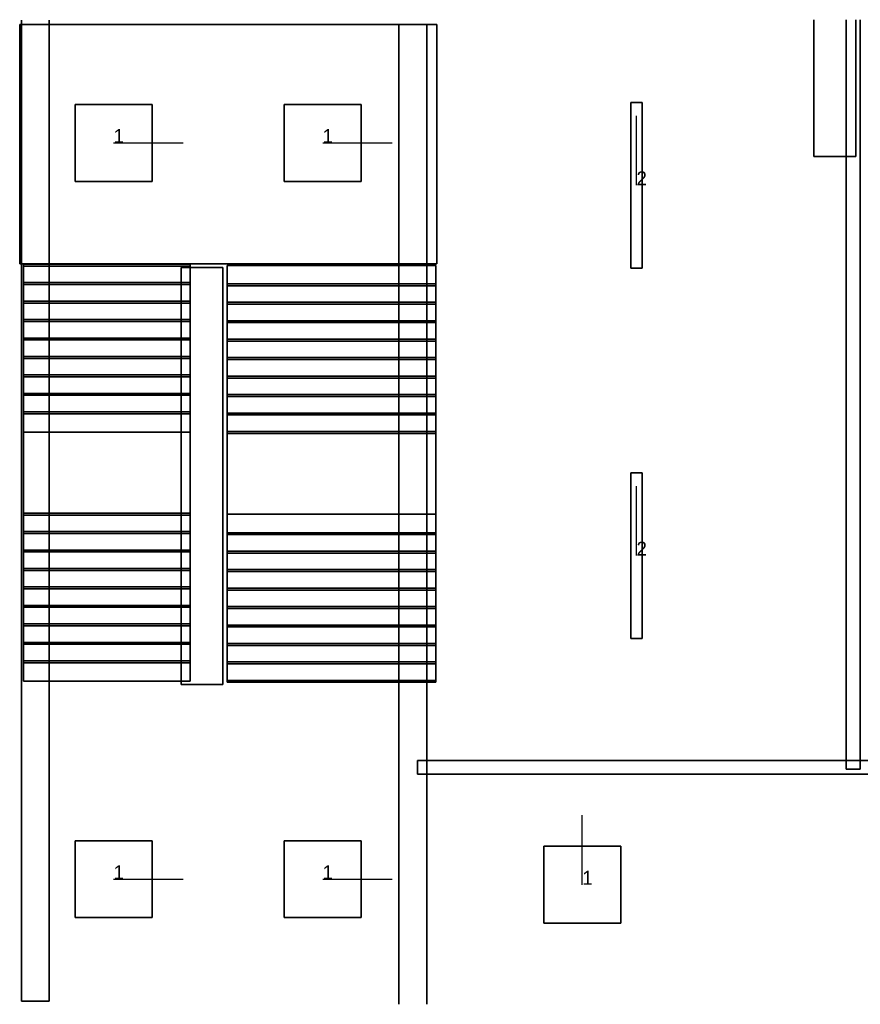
# Model space of a CAD drawing. Extents: x 84842 to 173860, y -489104 to -477254.
# Tile 2 of 6: x 92381 to 98426, y -489104 to -482020. Entities that reach past the tile are written whole.
import ezdxf

# ---------------------------------------------------------------- set-up
doc = ezdxf.new("R2010")
doc.units = 0
doc.header["$MEASUREMENT"] = 0
for name, color, linetype in [('DLXFURN', 5, 'Continuous'), ('DLXLUM', 2, 'Continuous'), ('DLXLUMEX', 2, 'Continuous')]:
    doc.layers.add(name, color=color, linetype=linetype)

# ---------------------------------------------------------------- blocks, each defined once
blk = doc.blocks.new('*U95')
for p, q in [((276.5, 276.5), (-276.5, 276.5)), ((-276.5, 276.5), (-276.5, -276.5)), ((-276.5, 276.5), (-276.5, -276.5)), ((-276.5, -276.5), (-276.5, 276.5)), ((-276.5, 276.5), (-276.5, 276.5)), ((276.5, 276.5), (-276.5, 276.5)), ((-276.5, 276.5), (-276.5, 276.5)), ((-276.5, 276.5), (276.5, 276.5)), ((-276.5, -276.5), (-276.5, 276.5)), ((-276.5, 276.5), (276.5, 276.5)), ((276.5, -276.5), (276.5, 276.5)), ((276.5, 276.5), (276.5, 276.5)), ((276.5, -276.5), (276.5, 276.5)), ((276.5, 276.5), (276.5, 276.5)), ((276.5, 276.5), (276.5, -276.5)), ((276.5, 276.5), (276.5, -276.5)), ((-276.5, -276.5), (276.5, -276.5)), ((-276.5, -276.5), (-276.5, -276.5)), ((-276.5, -276.5), (276.5, -276.5)), ((276.5, -276.5), (-276.5, -276.5)), ((-276.5, -276.5), (-276.5, -276.5)), ((276.5, -276.5), (-276.5, -276.5)), ((276.5, -276.5), (276.5, -276.5)), ((276.5, -276.5), (276.5, -276.5))]:
    blk.add_line(p, q)
at = {"color": 1}
blk.add_line((0, 0), (500, 0), dxfattribs=at)
at = {"layer": 'DLXLUMEX', "color": 7}
blk.add_text('1', height=100, dxfattribs=at).set_placement((0, 0))
blk = doc.blocks.new('*U106')
for p, q in [((276.5, 276.5), (-276.5, 276.5)), ((-276.5, 276.5), (-276.5, -276.5)), ((-276.5, 276.5), (-276.5, -276.5)), ((-276.5, -276.5), (-276.5, 276.5)), ((-276.5, 276.5), (-276.5, 276.5)), ((276.5, 276.5), (-276.5, 276.5)), ((-276.5, 276.5), (-276.5, 276.5)), ((-276.5, 276.5), (276.5, 276.5)), ((-276.5, -276.5), (-276.5, 276.5)), ((-276.5, 276.5), (276.5, 276.5)), ((276.5, -276.5), (276.5, 276.5)), ((276.5, 276.5), (276.5, 276.5)), ((276.5, -276.5), (276.5, 276.5)), ((276.5, 276.5), (276.5, 276.5)), ((276.5, 276.5), (276.5, -276.5)), ((276.5, 276.5), (276.5, -276.5)), ((-276.5, -276.5), (276.5, -276.5)), ((-276.5, -276.5), (-276.5, -276.5)), ((-276.5, -276.5), (276.5, -276.5)), ((276.5, -276.5), (-276.5, -276.5)), ((-276.5, -276.5), (-276.5, -276.5)), ((276.5, -276.5), (-276.5, -276.5)), ((276.5, -276.5), (276.5, -276.5)), ((276.5, -276.5), (276.5, -276.5))]:
    blk.add_line(p, q)
at = {"color": 1}
blk.add_line((0, 0), (500, 0), dxfattribs=at)
at = {"layer": 'DLXLUMEX', "color": 7}
blk.add_text('1', height=100, dxfattribs=at).set_placement((0, 0))
blk = doc.blocks.new('*U117')
for p, q in [((276.5, 276.5), (-276.5, 276.5)), ((-276.5, 276.5), (-276.5, -276.5)), ((-276.5, 276.5), (-276.5, -276.5)), ((-276.5, -276.5), (-276.5, 276.5)), ((-276.5, 276.5), (-276.5, 276.5)), ((276.5, 276.5), (-276.5, 276.5)), ((-276.5, 276.5), (-276.5, 276.5)), ((-276.5, 276.5), (276.5, 276.5)), ((-276.5, -276.5), (-276.5, 276.5)), ((-276.5, 276.5), (276.5, 276.5)), ((276.5, -276.5), (276.5, 276.5)), ((276.5, 276.5), (276.5, 276.5)), ((276.5, -276.5), (276.5, 276.5)), ((276.5, 276.5), (276.5, 276.5)), ((276.5, 276.5), (276.5, -276.5)), ((276.5, 276.5), (276.5, -276.5)), ((-276.5, -276.5), (276.5, -276.5)), ((-276.5, -276.5), (-276.5, -276.5)), ((-276.5, -276.5), (276.5, -276.5)), ((276.5, -276.5), (-276.5, -276.5)), ((-276.5, -276.5), (-276.5, -276.5)), ((276.5, -276.5), (-276.5, -276.5)), ((276.5, -276.5), (276.5, -276.5)), ((276.5, -276.5), (276.5, -276.5))]:
    blk.add_line(p, q)
at = {"color": 1}
blk.add_line((0, 0), (500, 0), dxfattribs=at)
at = {"layer": 'DLXLUMEX', "color": 7}
blk.add_text('1', height=100, dxfattribs=at).set_placement((0, 0))
blk = doc.blocks.new('*U128')
for p, q in [((276.5, 276.5), (-276.5, 276.5)), ((-276.5, 276.5), (-276.5, -276.5)), ((-276.5, 276.5), (-276.5, -276.5)), ((-276.5, -276.5), (-276.5, 276.5)), ((-276.5, 276.5), (-276.5, 276.5)), ((276.5, 276.5), (-276.5, 276.5)), ((-276.5, 276.5), (-276.5, 276.5)), ((-276.5, 276.5), (276.5, 276.5)), ((-276.5, -276.5), (-276.5, 276.5)), ((-276.5, 276.5), (276.5, 276.5)), ((276.5, -276.5), (276.5, 276.5)), ((276.5, 276.5), (276.5, 276.5)), ((276.5, -276.5), (276.5, 276.5)), ((276.5, 276.5), (276.5, 276.5)), ((276.5, 276.5), (276.5, -276.5)), ((276.5, 276.5), (276.5, -276.5)), ((-276.5, -276.5), (276.5, -276.5)), ((-276.5, -276.5), (-276.5, -276.5)), ((-276.5, -276.5), (276.5, -276.5)), ((276.5, -276.5), (-276.5, -276.5)), ((-276.5, -276.5), (-276.5, -276.5)), ((276.5, -276.5), (-276.5, -276.5)), ((276.5, -276.5), (276.5, -276.5)), ((276.5, -276.5), (276.5, -276.5))]:
    blk.add_line(p, q)
at = {"color": 1}
blk.add_line((0, 0), (500, 0), dxfattribs=at)
at = {"layer": 'DLXLUMEX', "color": 7}
blk.add_text('1', height=100, dxfattribs=at).set_placement((0, 0))
blk = doc.blocks.new('*U77')
at = {"color": 1}
blk.add_line((0, 0), (0, 500), dxfattribs=at)
for p, q in [((276.5, 276.5), (-276.5, 276.5)), ((-276.5, 276.5), (-276.5, -276.5)), ((-276.5, 276.5), (-276.5, -276.5)), ((-276.5, -276.5), (-276.5, 276.5)), ((-276.5, 276.5), (-276.5, 276.5)), ((276.5, 276.5), (-276.5, 276.5)), ((-276.5, 276.5), (-276.5, 276.5)), ((-276.5, 276.5), (276.5, 276.5)), ((-276.5, -276.5), (-276.5, 276.5)), ((-276.5, 276.5), (276.5, 276.5)), ((276.5, -276.5), (276.5, 276.5)), ((276.5, 276.5), (276.5, 276.5)), ((276.5, 276.5), (276.5, 276.5)), ((276.5, 276.5), (276.5, -276.5)), ((276.5, -276.5), (276.5, 276.5)), ((276.5, 276.5), (276.5, -276.5)), ((-276.5, -276.5), (276.5, -276.5)), ((-276.5, -276.5), (276.5, -276.5)), ((276.5, -276.5), (-276.5, -276.5)), ((-276.5, -276.5), (-276.5, -276.5)), ((-276.5, -276.5), (-276.5, -276.5)), ((276.5, -276.5), (-276.5, -276.5)), ((276.5, -276.5), (276.5, -276.5)), ((276.5, -276.5), (276.5, -276.5))]:
    blk.add_line(p, q)
at = {"layer": 'DLXLUMEX', "color": 7}
blk.add_text('1', height=100, dxfattribs=at).set_placement((0, 0))
blk = doc.blocks.new('*U108')
for p, q in [((41, 596), (-41, 596)), ((-41, 596), (-41, -596)), ((-41, 596), (-41, -596)), ((-41, -596), (-41, 596)), ((-41, 596), (-41, 596)), ((41, 596), (-41, 596)), ((-41, 596), (-41, 596)), ((-41, 596), (41, 596)), ((-41, -596), (-41, 596)), ((-41, 596), (41, 596)), ((41, -596), (41, 596)), ((41, 596), (41, 596)), ((41, -596), (41, 596)), ((41, 596), (41, 596)), ((41, 596), (41, -596)), ((41, 596), (41, -596)), ((-41, -596), (41, -596)), ((-41, -596), (41, -596)), ((41, -596), (-41, -596)), ((-41, -596), (-41, -596)), ((-41, -596), (-41, -596)), ((41, -596), (-41, -596)), ((41, -596), (41, -596)), ((41, -596), (41, -596))]:
    blk.add_line(p, q)
at = {"color": 1}
blk.add_line((0, 0), (0, 500), dxfattribs=at)
at = {"layer": 'DLXLUMEX', "color": 7}
blk.add_text('2', height=100, dxfattribs=at).set_placement((0, 0))
blk = doc.blocks.new('*U109')
for p, q in [((41, 596), (-41, 596)), ((-41, 596), (-41, -596)), ((-41, 596), (-41, -596)), ((-41, -596), (-41, 596)), ((-41, 596), (-41, 596)), ((41, 596), (-41, 596)), ((-41, 596), (-41, 596)), ((-41, 596), (41, 596)), ((-41, -596), (-41, 596)), ((-41, 596), (41, 596)), ((41, -596), (41, 596)), ((41, 596), (41, 596)), ((41, -596), (41, 596)), ((41, 596), (41, 596)), ((41, 596), (41, -596)), ((41, 596), (41, -596)), ((-41, -596), (41, -596)), ((-41, -596), (41, -596)), ((41, -596), (-41, -596)), ((-41, -596), (-41, -596)), ((-41, -596), (-41, -596)), ((41, -596), (-41, -596)), ((41, -596), (41, -596)), ((41, -596), (41, -596))]:
    blk.add_line(p, q)
at = {"color": 1}
blk.add_line((0, 0), (0, 500), dxfattribs=at)
at = {"layer": 'DLXLUMEX', "color": 7}
blk.add_text('2', height=100, dxfattribs=at).set_placement((0, 0))
blk = doc.blocks.new('*U121')
for p, q in [((-100, 3508.6), (-100, 3508.6)), ((-100, 3508.6), (-100, -3550)), ((-100, -3550), (-100, 3508.6)), ((100, 3508.7), (100, -3550)), ((100, -3550), (100, 3508.7)), ((100, 3508.7), (100, 3508.7)), ((-100, -3550), (100, -3550)), ((100, -3550), (-100, -3550)), ((-100, -3550), (-100, -3550)), ((-100, -3550), (-100, -3550)), ((100, -3550), (100, -3550)), ((100, -3550), (100, -3550))]:
    blk.add_line(p, q)
blk = doc.blocks.new('*U122')
for p, q in [((100, 3550), (-100, 3550)), ((-100, 3550), (-100, 3550)), ((-100, 3550), (100, 3550)), ((-100, -3500), (-100, 3550)), ((-100, 3550), (-100, 3550)), ((-100, 3550), (-100, -3500)), ((100, 3550), (100, 3550)), ((100, -3500), (100, 3550)), ((100, 3550), (100, 3550)), ((100, 3550), (100, -3500)), ((-100, -3500), (-100, -3500)), ((100, -3500), (100, -3500))]:
    blk.add_line(p, q)
blk = doc.blocks.new('*U123')
for p, q in [((50, 900), (50, -2100)), ((50, -2100), (50, 900)), ((50, 900), (50, 900)), ((350, 900), (50, 900)), ((50, 900), (50, 900)), ((50, 900), (350, 900)), ((350, -2100), (350, 900)), ((350, 900), (350, 900)), ((350, 900), (350, -2100)), ((350, 900), (350, 900)), ((50, -2100), (50, -2100)), ((50, -2100), (350, -2100)), ((350, -2100), (50, -2100)), ((50, -2100), (50, -2100)), ((350, -2100), (350, -2100)), ((350, -2100), (350, -2100))]:
    blk.add_line(p, q)
blk = doc.blocks.new('*U6')
for p, q in [((-11950, 50), (-11950, -50)), ((-11950, -50), (-11950, 50)), ((-11950, 50), (-11950, 50)), ((-11950, 50), (-11950, 50)), ((-11950, 50), (11950, 50)), ((11950, 50), (-11950, 50)), ((-11950, -50), (11950, -50)), ((11950, -50), (-11950, -50)), ((-11950, -50), (-11950, -50)), ((-11950, -50), (-11950, -50))]:
    blk.add_line(p, q)
blk = doc.blocks.new('*U24')
for p, q in [((1250.1, 1118.3), (-1749.9, 1118.3)), ((-1749.9, 1118.3), (-1749.9, -602.7)), ((-1749.9, 1118.3), (1250.1, 1118.3)), ((-1749.9, -602.7), (-1749.9, 1118.3)), ((-1749.9, 1118.3), (-1749.9, -602.7)), ((-1749.9, -602.7), (-1749.9, 1118.3)), ((-1749.9, 1118.3), (-1749.9, 1118.3)), ((1250.1, 1118.3), (-1749.9, 1118.3)), ((-1749.9, 1118.3), (-1749.9, 1118.3)), ((-1749.9, 1118.3), (1250.1, 1118.3)), ((1250.1, -602.7), (1250.1, 1118.3)), ((1250.1, 1118.3), (1250.1, -602.7)), ((1250.1, -602.7), (1250.1, 1118.3)), ((1250.1, 1118.3), (1250.1, 1118.3)), ((1250.1, 1118.3), (1250.1, -602.7)), ((1250.1, 1118.3), (1250.1, 1118.3)), ((-1749.9, -602.7), (1250.1, -602.7)), ((1250.1, -602.7), (-1749.9, -602.7)), ((-1749.9, -602.7), (-1749.9, -602.7)), ((-1749.9, -602.7), (1250.1, -602.7)), ((1250.1, -602.7), (-1749.9, -602.7)), ((-1749.9, -602.7), (-1749.9, -602.7)), ((1250.1, -602.7), (1250.1, -602.7)), ((1250.1, -602.7), (1250.1, -602.7))]:
    blk.add_line(p, q)
blk = doc.blocks.new('*U25')
for p, q in [((0, 2986.3), (-1500, 2986.3)), ((-1500, 2986.3), (-1500, 2839.7)), ((0, 2986.3), (-1500, 2986.3)), ((-1500, 2986.3), (-1500, 2986.3)), ((-1500, 2986.3), (0, 2986.3)), ((-1500, 1790.8), (-1500, 2986.3)), ((-1500, 2986.3), (0, 2986.3)), ((-1500, 2986.3), (-1500, 2986.3)), ((-1500, 2839.7), (-1500, 2986.3)), ((-1500, 2986.3), (-1500, 1790.8)), ((0, 2839.7), (0, 2986.3)), ((0, 2986.3), (0, 2986.3)), ((0, 2986.3), (0, 1790.8)), ((0, 2986.3), (0, 2986.3)), ((0, 2986.3), (0, 2839.7)), ((0, 1790.8), (0, 2986.3)), ((0, 2853.4), (-1500, 2853.4)), ((-1500, 2853.4), (-1500, 2706.9)), ((-1500, 2853.4), (0, 2853.4)), ((-1500, 2839.7), (-1500, 2853.4)), ((-1500, 2853.4), (0, 2853.4)), ((0, 2853.4), (-1500, 2853.4)), ((-1500, 2853.4), (-1500, 2853.4)), ((-1500, 2853.4), (-1500, 2853.4)), ((-1500, 2853.4), (-1500, 2839.7)), ((-1500, 2706.9), (-1500, 2853.4)), ((0, 2839.7), (-1500, 2839.7)), ((0, 2839.7), (-1500, 2839.7)), ((-1500, 2839.7), (-1500, 2839.7)), ((-1500, 2839.7), (0, 2839.7)), ((-1500, 2839.7), (0, 2839.7)), ((-1500, 2839.7), (-1500, 2839.7)), ((0, 2706.9), (0, 2853.4)), ((0, 2853.4), (0, 2839.7)), ((0, 2853.4), (0, 2853.4)), ((0, 2839.7), (0, 2853.4)), ((0, 2853.4), (0, 2853.4)), ((0, 2853.4), (0, 2706.9)), ((0, 2839.7), (0, 2839.7)), ((0, 2839.7), (0, 2839.7)), ((0, 2720.6), (-1500, 2720.6)), ((-1500, 2720.6), (-1500, 2574)), ((-1500, 2720.6), (0, 2720.6)), ((-1500, 2706.9), (-1500, 2720.6)), ((-1500, 2720.6), (0, 2720.6)), ((0, 2720.6), (-1500, 2720.6)), ((-1500, 2720.6), (-1500, 2720.6)), ((-1500, 2574), (-1500, 2720.6)), ((-1500, 2720.6), (-1500, 2706.9)), ((-1500, 2720.6), (-1500, 2720.6)), ((0, 2706.9), (-1500, 2706.9)), ((0, 2706.9), (-1500, 2706.9)), ((-1500, 2706.9), (-1500, 2706.9)), ((-1500, 2706.9), (0, 2706.9)), ((-1500, 2706.9), (0, 2706.9)), ((-1500, 2706.9), (-1500, 2706.9)), ((0, 2574), (0, 2720.6)), ((0, 2720.6), (0, 2706.9)), ((0, 2720.6), (0, 2720.6)), ((0, 2720.6), (0, 2720.6)), ((0, 2706.9), (0, 2720.6)), ((0, 2720.6), (0, 2574)), ((0, 2706.9), (0, 2706.9)), ((0, 2706.9), (0, 2706.9)), ((0, 2587.8), (-1500, 2587.8)), ((-1500, 2587.8), (-1500, 2441.2)), ((-1500, 2587.8), (0, 2587.8)), ((-1500, 2574), (-1500, 2587.8)), ((-1500, 2587.8), (0, 2587.8)), ((0, 2587.8), (-1500, 2587.8)), ((-1500, 2587.8), (-1500, 2587.8)), ((-1500, 2441.2), (-1500, 2587.8)), ((-1500, 2587.8), (-1500, 2574)), ((-1500, 2587.8), (-1500, 2587.8)), ((0, 2574), (-1500, 2574)), ((0, 2574), (-1500, 2574)), ((-1500, 2574), (-1500, 2574)), ((-1500, 2574), (0, 2574)), ((-1500, 2574), (0, 2574)), ((-1500, 2574), (-1500, 2574)), ((0, 2441.2), (0, 2587.8)), ((0, 2587.8), (0, 2574)), ((0, 2587.8), (0, 2587.8)), ((0, 2587.8), (0, 2441.2)), ((0, 2587.8), (0, 2587.8)), ((0, 2574), (0, 2587.8)), ((0, 2574), (0, 2574)), ((0, 2574), (0, 2574)), ((0, 2455), (-1500, 2455)), ((-1500, 2455), (-1500, 2308.4)), ((-1500, 2455), (0, 2455)), ((-1500, 2441.2), (-1500, 2455)), ((-1500, 2455), (0, 2455)), ((0, 2455), (-1500, 2455)), ((-1500, 2455), (-1500, 2455)), ((-1500, 2455), (-1500, 2455)), ((-1500, 2455), (-1500, 2441.2)), ((-1500, 2308.4), (-1500, 2455)), ((0, 2441.2), (-1500, 2441.2)), ((0, 2441.2), (-1500, 2441.2)), ((-1500, 2441.2), (-1500, 2441.2)), ((-1500, 2441.2), (0, 2441.2)), ((-1500, 2441.2), (0, 2441.2)), ((-1500, 2441.2), (-1500, 2441.2)), ((0, 2308.4), (0, 2455)), ((0, 2455), (0, 2441.2)), ((0, 2455), (0, 2455)), ((0, 2441.2), (0, 2455)), ((0, 2455), (0, 2455)), ((0, 2455), (0, 2308.4)), ((0, 2441.2), (0, 2441.2)), ((0, 2441.2), (0, 2441.2)), ((0, 2322.1), (-1500, 2322.1)), ((-1500, 2322.1), (-1500, 2175.6)), ((-1500, 2322.1), (0, 2322.1)), ((-1500, 2308.4), (-1500, 2322.1)), ((-1500, 2322.1), (0, 2322.1)), ((0, 2322.1), (-1500, 2322.1)), ((-1500, 2322.1), (-1500, 2322.1)), ((-1500, 2175.6), (-1500, 2322.1)), ((-1500, 2322.1), (-1500, 2322.1)), ((-1500, 2322.1), (-1500, 2308.4)), ((0, 2308.4), (-1500, 2308.4)), ((0, 2308.4), (-1500, 2308.4)), ((-1500, 2308.4), (-1500, 2308.4)), ((-1500, 2308.4), (0, 2308.4)), ((-1500, 2308.4), (0, 2308.4)), ((-1500, 2308.4), (-1500, 2308.4)), ((0, 2175.6), (0, 2322.1)), ((0, 2322.1), (0, 2308.4)), ((0, 2322.1), (0, 2322.1)), ((0, 2308.4), (0, 2322.1)), ((0, 2322.1), (0, 2322.1)), ((0, 2322.1), (0, 2175.6)), ((0, 2308.4), (0, 2308.4)), ((0, 2308.4), (0, 2308.4)), ((0, 2189.3), (-1500, 2189.3)), ((-1500, 2189.3), (-1500, 2042.7)), ((-1500, 2189.3), (0, 2189.3)), ((-1500, 2175.6), (-1500, 2189.3)), ((-1500, 2189.3), (0, 2189.3)), ((0, 2189.3), (-1500, 2189.3)), ((-1500, 2189.3), (-1500, 2189.3)), ((-1500, 2042.7), (-1500, 2189.3)), ((-1500, 2189.3), (-1500, 2175.6)), ((-1500, 2189.3), (-1500, 2189.3)), ((0, 2175.6), (-1500, 2175.6)), ((0, 2175.6), (-1500, 2175.6)), ((-1500, 2175.6), (-1500, 2175.6)), ((-1500, 2175.6), (0, 2175.6)), ((-1500, 2175.6), (0, 2175.6)), ((-1500, 2175.6), (-1500, 2175.6)), ((0, 2042.7), (0, 2189.3)), ((0, 2189.3), (0, 2175.6)), ((0, 2189.3), (0, 2189.3)), ((0, 2189.3), (0, 2189.3)), ((0, 2175.6), (0, 2189.3)), ((0, 2189.3), (0, 2042.7)), ((0, 2175.6), (0, 2175.6)), ((0, 2175.6), (0, 2175.6)), ((0, 2056.5), (-1500, 2056.5)), ((-1500, 2056.5), (-1500, 1909.9)), ((-1500, 2056.5), (0, 2056.5)), ((-1500, 2042.7), (-1500, 2056.5)), ((-1500, 2056.5), (0, 2056.5)), ((0, 2056.5), (-1500, 2056.5)), ((-1500, 2056.5), (-1500, 2056.5)), ((-1500, 1909.9), (-1500, 2056.5)), ((-1500, 2056.5), (-1500, 2056.5)), ((-1500, 2056.5), (-1500, 2042.7)), ((0, 1909.9), (0, 2056.5)), ((0, 2056.5), (0, 2042.7)), ((0, 2056.5), (0, 2056.5)), ((0, 2056.5), (0, 2056.5)), ((0, 2056.5), (0, 1909.9)), ((0, 2042.7), (0, 2056.5)), ((0, 2042.7), (-1500, 2042.7)), ((0, 2042.7), (-1500, 2042.7)), ((-1500, 2042.7), (-1500, 2042.7)), ((-1500, 2042.7), (0, 2042.7)), ((-1500, 2042.7), (0, 2042.7)), ((-1500, 2042.7), (-1500, 2042.7)), ((0, 2042.7), (0, 2042.7)), ((0, 2042.7), (0, 2042.7)), ((0, 1923.7), (-1500, 1923.7)), ((-1500, 1923.7), (-1500, 1777.1)), ((-1500, 1923.7), (0, 1923.7)), ((-1500, 1909.9), (-1500, 1923.7)), ((-1500, 1923.7), (0, 1923.7)), ((0, 1923.7), (-1500, 1923.7)), ((-1500, 1923.7), (-1500, 1923.7)), ((-1500, 1777.1), (-1500, 1923.7)), ((-1500, 1923.7), (-1500, 1923.7)), ((-1500, 1923.7), (-1500, 1909.9)), ((0, 1777.1), (0, 1923.7)), ((0, 1923.7), (0, 1909.9)), ((0, 1923.7), (0, 1923.7)), ((0, 1923.7), (0, 1923.7)), ((0, 1909.9), (0, 1923.7)), ((0, 1923.7), (0, 1777.1)), ((0, 1909.9), (-1500, 1909.9)), ((0, 1909.9), (-1500, 1909.9)), ((-1500, 1909.9), (-1500, 1909.9)), ((-1500, 1909.9), (0, 1909.9)), ((-1500, 1909.9), (0, 1909.9)), ((-1500, 1909.9), (-1500, 1909.9)), ((0, 1909.9), (0, 1909.9)), ((0, 1909.9), (0, 1909.9)), ((-1500, 1790.8), (0, 1790.8)), ((-1500, 1777.1), (-1500, 1790.8)), ((0, 1790.8), (-1500, 1790.8)), ((-1500, 1790.8), (-1500, 1790.8)), ((-1500, 1790.8), (0, 1790.8)), ((0, 1790.8), (-1500, 1790.8)), ((-1500, 1790.8), (-1500, 1790.8)), ((-1500, 1790.8), (-1500, 1777.1)), ((-1500, 1790.8), (-1500, 1195.4)), ((-1500, 1048.9), (-1500, 1790.8)), ((-1500, 1790.8), (0, 1790.8)), ((-1500, 1195.4), (-1500, 1790.8)), ((0, 1790.8), (-1500, 1790.8)), ((-1500, 1790.8), (-1500, 1048.9)), ((0, 1777.1), (-1500, 1777.1)), ((0, 1777.1), (-1500, 1777.1)), ((-1500, 1777.1), (-1500, 1777.1)), ((-1500, 1777.1), (0, 1777.1)), ((-1500, 1777.1), (0, 1777.1)), ((-1500, 1777.1), (-1500, 1777.1)), ((0, 1790.8), (0, 1777.1)), ((0, 1790.8), (0, 1790.8)), ((0, 1790.8), (0, 1195.4)), ((0, 1048.9), (0, 1790.8)), ((0, 1777.1), (0, 1790.8)), ((0, 1790.8), (0, 1790.8)), ((0, 1195.4), (0, 1790.8)), ((0, 1790.8), (0, 1048.9)), ((0, 1777.1), (0, 1777.1)), ((0, 1777.1), (0, 1777.1)), ((-1500, 132.8), (-1500, 1195.4)), ((-1500, 1195.4), (0, 1195.4)), ((-1500, 1195.4), (-1500, 132.8)), ((0, 1195.4), (-1500, 1195.4)), ((0, 1195.4), (0, 132.8)), ((0, 132.8), (0, 1195.4)), ((0, 1062.6), (-1500, 1062.6)), ((-1500, 1062.6), (-1500, 916)), ((-1500, 1062.6), (0, 1062.6)), ((-1500, 1048.9), (-1500, 1062.6)), ((-1500, 1062.6), (0, 1062.6)), ((0, 1062.6), (-1500, 1062.6)), ((-1500, 1062.6), (-1500, 1062.6)), ((-1500, 1062.6), (-1500, 1048.9)), ((-1500, 916), (-1500, 1062.6)), ((-1500, 1062.6), (-1500, 1062.6)), ((0, 1048.9), (-1500, 1048.9)), ((0, 1048.9), (-1500, 1048.9)), ((-1500, 1048.9), (-1500, 1048.9)), ((-1500, 1048.9), (0, 1048.9)), ((-1500, 1048.9), (-1500, 1048.9)), ((-1500, 1048.9), (0, 1048.9)), ((0, 916), (0, 1062.6)), ((0, 1062.6), (0, 1048.9)), ((0, 1062.6), (0, 1062.6)), ((0, 1062.6), (0, 1062.6)), ((0, 1062.6), (0, 916)), ((0, 1048.9), (0, 1062.6)), ((0, 1048.9), (0, 1048.9)), ((0, 1048.9), (0, 1048.9)), ((0, 929.8), (-1500, 929.8)), ((-1500, 929.8), (-1500, 783.2)), ((-1500, 929.8), (0, 929.8)), ((-1500, 916), (-1500, 929.8)), ((-1500, 929.8), (0, 929.8)), ((0, 929.8), (-1500, 929.8)), ((-1500, 929.8), (-1500, 929.8)), ((-1500, 783.2), (-1500, 929.8)), ((-1500, 929.8), (-1500, 916)), ((-1500, 929.8), (-1500, 929.8)), ((0, 783.2), (0, 929.8)), ((0, 929.8), (0, 916)), ((0, 929.8), (0, 929.8)), ((0, 929.8), (0, 929.8)), ((0, 916), (0, 929.8)), ((0, 929.8), (0, 783.2)), ((0, 916), (-1500, 916)), ((0, 916), (-1500, 916)), ((-1500, 916), (-1500, 916)), ((-1500, 916), (0, 916)), ((-1500, 916), (0, 916)), ((-1500, 916), (-1500, 916)), ((0, 916), (0, 916)), ((0, 916), (0, 916)), ((0, 796.9), (-1500, 796.9)), ((-1500, 796.9), (-1500, 650.4)), ((-1500, 796.9), (0, 796.9)), ((-1500, 783.2), (-1500, 796.9)), ((-1500, 796.9), (0, 796.9)), ((0, 796.9), (-1500, 796.9)), ((-1500, 796.9), (-1500, 796.9)), ((-1500, 796.9), (-1500, 796.9)), ((-1500, 796.9), (-1500, 783.2)), ((-1500, 650.4), (-1500, 796.9)), ((0, 783.2), (-1500, 783.2)), ((0, 783.2), (-1500, 783.2)), ((-1500, 783.2), (-1500, 783.2)), ((-1500, 783.2), (0, 783.2)), ((-1500, 783.2), (0, 783.2)), ((-1500, 783.2), (-1500, 783.2)), ((0, 650.4), (0, 796.9)), ((0, 796.9), (0, 783.2)), ((0, 796.9), (0, 796.9)), ((0, 783.2), (0, 796.9)), ((0, 796.9), (0, 796.9)), ((0, 796.9), (0, 650.4)), ((0, 783.2), (0, 783.2)), ((0, 783.2), (0, 783.2)), ((0, 664.1), (-1500, 664.1)), ((-1500, 664.1), (-1500, 517.6)), ((-1500, 664.1), (0, 664.1)), ((-1500, 650.4), (-1500, 664.1)), ((-1500, 664.1), (0, 664.1)), ((0, 664.1), (-1500, 664.1)), ((-1500, 664.1), (-1500, 664.1)), ((-1500, 517.6), (-1500, 664.1)), ((-1500, 664.1), (-1500, 664.1)), ((-1500, 664.1), (-1500, 650.4)), ((0, 650.4), (-1500, 650.4)), ((0, 650.4), (-1500, 650.4)), ((-1500, 650.4), (-1500, 650.4)), ((-1500, 650.4), (0, 650.4)), ((-1500, 650.4), (0, 650.4)), ((-1500, 650.4), (-1500, 650.4)), ((0, 517.6), (0, 664.1)), ((0, 664.1), (0, 650.4)), ((0, 664.1), (0, 664.1)), ((0, 664.1), (0, 664.1)), ((0, 650.4), (0, 664.1)), ((0, 664.1), (0, 517.6)), ((0, 650.4), (0, 650.4)), ((0, 650.4), (0, 650.4)), ((0, 531.3), (-1500, 531.3)), ((-1500, 531.3), (-1500, 384.7)), ((-1500, 531.3), (0, 531.3)), ((-1500, 517.6), (-1500, 531.3)), ((-1500, 531.3), (0, 531.3)), ((0, 531.3), (-1500, 531.3)), ((-1500, 531.3), (-1500, 531.3)), ((-1500, 384.7), (-1500, 531.3)), ((-1500, 531.3), (-1500, 517.6)), ((-1500, 531.3), (-1500, 531.3)), ((0, 517.6), (-1500, 517.6)), ((0, 517.6), (-1500, 517.6)), ((-1500, 517.6), (-1500, 517.6)), ((-1500, 517.6), (0, 517.6)), ((-1500, 517.6), (0, 517.6)), ((-1500, 517.6), (-1500, 517.6)), ((0, 384.7), (0, 531.3)), ((0, 531.3), (0, 517.6)), ((0, 531.3), (0, 531.3)), ((0, 531.3), (0, 531.3)), ((0, 517.6), (0, 531.3)), ((0, 531.3), (0, 384.7)), ((0, 517.6), (0, 517.6)), ((0, 517.6), (0, 517.6)), ((0, 398.5), (-1500, 398.5)), ((-1500, 398.5), (-1500, 251.9)), ((-1500, 398.5), (0, 398.5)), ((-1500, 384.7), (-1500, 398.5)), ((-1500, 398.5), (0, 398.5)), ((0, 398.5), (-1500, 398.5)), ((-1500, 398.5), (-1500, 398.5)), ((-1500, 251.9), (-1500, 398.5)), ((-1500, 398.5), (-1500, 398.5)), ((-1500, 398.5), (-1500, 384.7)), ((0, 384.7), (-1500, 384.7)), ((0, 384.7), (-1500, 384.7)), ((-1500, 384.7), (-1500, 384.7)), ((-1500, 384.7), (0, 384.7)), ((-1500, 384.7), (0, 384.7)), ((-1500, 384.7), (-1500, 384.7)), ((0, 251.9), (0, 398.5)), ((0, 398.5), (0, 384.7)), ((0, 398.5), (0, 398.5)), ((0, 398.5), (0, 398.5)), ((0, 398.5), (0, 251.9)), ((0, 384.7), (0, 398.5)), ((0, 384.7), (0, 384.7)), ((0, 384.7), (0, 384.7)), ((0, 265.6), (-1500, 265.6)), ((-1500, 265.6), (-1500, 119.1)), ((-1500, 265.6), (0, 265.6)), ((-1500, 251.9), (-1500, 265.6)), ((-1500, 265.6), (0, 265.6)), ((0, 265.6), (-1500, 265.6)), ((-1500, 265.6), (-1500, 265.6)), ((-1500, 119.1), (-1500, 265.6)), ((-1500, 265.6), (-1500, 265.6)), ((-1500, 265.6), (-1500, 251.9)), ((0, 251.9), (-1500, 251.9)), ((0, 251.9), (-1500, 251.9)), ((-1500, 251.9), (-1500, 251.9)), ((-1500, 251.9), (0, 251.9)), ((-1500, 251.9), (0, 251.9)), ((-1500, 251.9), (-1500, 251.9)), ((0, 119.1), (0, 265.6)), ((0, 265.6), (0, 251.9)), ((0, 265.6), (0, 265.6)), ((0, 265.6), (0, 265.6)), ((0, 251.9), (0, 265.6)), ((0, 265.6), (0, 119.1)), ((0, 251.9), (0, 251.9)), ((0, 251.9), (0, 251.9)), ((0, 132.8), (-1500, 132.8)), ((-1500, 132.8), (-1500, -13.7)), ((-1500, 132.8), (0, 132.8)), ((-1500, 119.1), (-1500, 132.8)), ((0, 132.8), (-1500, 132.8)), ((-1500, 132.8), (0, 132.8)), ((0, 132.8), (-1500, 132.8)), ((-1500, 132.8), (-1500, 132.8)), ((-1500, 132.8), (-1500, 132.8)), ((-1500, 132.8), (-1500, 119.1)), ((-1500, 132.8), (-1500, 0)), ((-1500, -13.7), (-1500, 132.8)), ((0, 119.1), (-1500, 119.1)), ((0, 119.1), (-1500, 119.1)), ((-1500, 119.1), (-1500, 119.1)), ((-1500, 119.1), (0, 119.1)), ((-1500, 119.1), (0, 119.1)), ((-1500, 119.1), (-1500, 119.1)), ((0, -13.7), (0, 132.8)), ((0, 132.8), (0, 119.1)), ((0, 132.8), (0, 132.8)), ((0, 119.1), (0, 132.8)), ((0, 132.8), (0, 132.8)), ((0, 0), (0, 132.8)), ((0, 132.8), (0, -13.7)), ((0, 119.1), (0, 119.1)), ((0, 119.1), (0, 119.1)), ((-1500, 0), (0, 0)), ((-1500, -13.7), (-1500, 0)), ((0, 0), (-1500, 0)), ((-1500, 0), (-1500, 0)), ((-1500, 0), (0, 0)), ((-1500, 0), (-1500, 0)), ((-1500, 0), (-1500, -13.7)), ((0, 0), (0, -13.7)), ((0, 0), (0, 0)), ((0, 0), (0, 0)), ((0, -13.7), (0, 0)), ((0, -13.7), (-1500, -13.7)), ((0, -13.7), (-1500, -13.7)), ((-1500, -13.7), (-1500, -13.7)), ((-1500, -13.7), (0, -13.7)), ((-1500, -13.7), (0, -13.7)), ((-1500, -13.7), (-1500, -13.7)), ((0, -13.7), (0, -13.7)), ((0, -13.7), (0, -13.7))]:
    blk.add_line(p, q)
blk = doc.blocks.new('*U26')
for p, q in [((0, 0), (0, 13.7)), ((0, 13.7), (1200, 13.7)), ((0, 13.7), (0, 13.7)), ((0, 13.7), (1200, 13.7)), ((1200, 13.7), (0, 13.7)), ((0, 13.7), (0, -132.8)), ((1200, 13.7), (0, 13.7)), ((0, -132.8), (0, 13.7)), ((0, 13.7), (0, 13.7)), ((0, 13.7), (0, 0)), ((1200, 0), (0, 0)), ((0, 0), (0, 0)), ((0, 0), (1200, 0)), ((1200, 0), (0, 0)), ((0, 0), (1200, 0)), ((0, -132.8), (0, 0)), ((0, 0), (0, -132.8)), ((0, 0), (0, 0)), ((1200, 13.7), (1200, 0)), ((1200, 13.7), (1200, 13.7)), ((1200, -132.8), (1200, 13.7)), ((1200, 13.7), (1200, -132.8)), ((1200, 0), (1200, 13.7)), ((1200, 13.7), (1200, 13.7)), ((1200, 0), (1200, 0)), ((1200, 0), (1200, -132.8)), ((1200, 0), (1200, 0)), ((1200, -132.8), (1200, 0)), ((0, -132.8), (0, -119.1)), ((0, -119.1), (1200, -119.1)), ((0, -119.1), (0, -119.1)), ((0, -119.1), (1200, -119.1)), ((1200, -119.1), (0, -119.1)), ((0, -119.1), (0, -265.6)), ((1200, -119.1), (0, -119.1)), ((0, -265.6), (0, -119.1)), ((0, -119.1), (0, -119.1)), ((0, -119.1), (0, -132.8)), ((0, -132.8), (1200, -132.8)), ((1200, -132.8), (0, -132.8)), ((1200, -132.8), (0, -132.8)), ((0, -1195.4), (0, -132.8)), ((0, -132.8), (1200, -132.8)), ((1200, -132.8), (0, -132.8)), ((0, -132.8), (0, -132.8)), ((0, -132.8), (1200, -132.8)), ((0, -132.8), (0, -132.8)), ((0, -132.8), (0, -1195.4)), ((1200, -119.1), (1200, -132.8)), ((1200, -119.1), (1200, -119.1)), ((1200, -265.6), (1200, -119.1)), ((1200, -119.1), (1200, -265.6)), ((1200, -132.8), (1200, -119.1)), ((1200, -119.1), (1200, -119.1)), ((1200, -132.8), (1200, -1195.4)), ((1200, -132.8), (1200, -132.8)), ((1200, -132.8), (1200, -132.8)), ((1200, -1195.4), (1200, -132.8)), ((0, -265.6), (0, -251.9)), ((0, -251.9), (1200, -251.9)), ((0, -251.9), (0, -251.9)), ((0, -251.9), (1200, -251.9)), ((1200, -251.9), (0, -251.9)), ((0, -251.9), (0, -398.5)), ((1200, -251.9), (0, -251.9)), ((0, -398.5), (0, -251.9)), ((0, -251.9), (0, -251.9)), ((0, -251.9), (0, -265.6)), ((0, -265.6), (1200, -265.6)), ((1200, -265.6), (0, -265.6)), ((1200, -265.6), (0, -265.6)), ((0, -265.6), (0, -265.6)), ((0, -265.6), (1200, -265.6)), ((0, -265.6), (0, -265.6)), ((1200, -251.9), (1200, -265.6)), ((1200, -251.9), (1200, -251.9)), ((1200, -398.5), (1200, -251.9)), ((1200, -265.6), (1200, -251.9)), ((1200, -251.9), (1200, -251.9)), ((1200, -251.9), (1200, -398.5)), ((1200, -265.6), (1200, -265.6)), ((1200, -265.6), (1200, -265.6)), ((0, -398.5), (0, -384.7)), ((0, -384.7), (1200, -384.7)), ((0, -384.7), (0, -384.7)), ((0, -384.7), (1200, -384.7)), ((1200, -384.7), (0, -384.7)), ((0, -384.7), (0, -531.3)), ((1200, -384.7), (0, -384.7)), ((0, -531.3), (0, -384.7)), ((0, -384.7), (0, -384.7)), ((0, -384.7), (0, -398.5)), ((0, -398.5), (1200, -398.5)), ((1200, -398.5), (0, -398.5)), ((1200, -398.5), (0, -398.5)), ((0, -398.5), (0, -398.5)), ((0, -398.5), (1200, -398.5)), ((0, -398.5), (0, -398.5)), ((1200, -384.7), (1200, -398.5)), ((1200, -384.7), (1200, -384.7)), ((1200, -531.3), (1200, -384.7)), ((1200, -384.7), (1200, -531.3)), ((1200, -398.5), (1200, -384.7)), ((1200, -384.7), (1200, -384.7)), ((1200, -398.5), (1200, -398.5)), ((1200, -398.5), (1200, -398.5)), ((0, -531.3), (0, -517.6)), ((0, -517.6), (1200, -517.6)), ((0, -517.6), (0, -517.6)), ((0, -517.6), (1200, -517.6)), ((1200, -517.6), (0, -517.6)), ((0, -517.6), (0, -664.1)), ((1200, -517.6), (0, -517.6)), ((0, -664.1), (0, -517.6)), ((0, -517.6), (0, -531.3)), ((0, -517.6), (0, -517.6)), ((0, -531.3), (1200, -531.3)), ((1200, -531.3), (0, -531.3)), ((1200, -531.3), (0, -531.3)), ((0, -531.3), (0, -531.3)), ((0, -531.3), (1200, -531.3)), ((0, -531.3), (0, -531.3)), ((1200, -517.6), (1200, -531.3)), ((1200, -517.6), (1200, -517.6)), ((1200, -664.1), (1200, -517.6)), ((1200, -517.6), (1200, -517.6)), ((1200, -531.3), (1200, -517.6)), ((1200, -517.6), (1200, -664.1)), ((1200, -531.3), (1200, -531.3)), ((1200, -531.3), (1200, -531.3)), ((0, -664.1), (0, -650.4)), ((0, -650.4), (1200, -650.4)), ((0, -650.4), (0, -650.4)), ((0, -650.4), (1200, -650.4)), ((1200, -650.4), (0, -650.4)), ((0, -650.4), (0, -796.9)), ((1200, -650.4), (0, -650.4)), ((0, -796.9), (0, -650.4)), ((0, -650.4), (0, -664.1)), ((0, -650.4), (0, -650.4)), ((0, -664.1), (1200, -664.1)), ((1200, -664.1), (0, -664.1)), ((1200, -664.1), (0, -664.1)), ((0, -664.1), (0, -664.1)), ((0, -664.1), (1200, -664.1)), ((0, -664.1), (0, -664.1)), ((1200, -650.4), (1200, -664.1)), ((1200, -650.4), (1200, -650.4)), ((1200, -796.9), (1200, -650.4)), ((1200, -650.4), (1200, -796.9)), ((1200, -664.1), (1200, -650.4)), ((1200, -650.4), (1200, -650.4)), ((1200, -664.1), (1200, -664.1)), ((1200, -664.1), (1200, -664.1)), ((0, -796.9), (0, -783.2)), ((0, -783.2), (1200, -783.2)), ((0, -783.2), (0, -783.2)), ((0, -783.2), (1200, -783.2)), ((1200, -783.2), (0, -783.2)), ((0, -783.2), (0, -929.8)), ((1200, -783.2), (0, -783.2)), ((0, -929.8), (0, -783.2)), ((0, -783.2), (0, -783.2)), ((0, -783.2), (0, -796.9)), ((0, -796.9), (1200, -796.9)), ((1200, -796.9), (0, -796.9)), ((1200, -796.9), (0, -796.9)), ((0, -796.9), (0, -796.9)), ((0, -796.9), (1200, -796.9)), ((0, -796.9), (0, -796.9)), ((1200, -783.2), (1200, -796.9)), ((1200, -783.2), (1200, -783.2)), ((1200, -929.8), (1200, -783.2)), ((1200, -796.9), (1200, -783.2)), ((1200, -783.2), (1200, -783.2)), ((1200, -783.2), (1200, -929.8)), ((1200, -796.9), (1200, -796.9)), ((1200, -796.9), (1200, -796.9)), ((0, -929.8), (0, -916)), ((0, -916), (1200, -916)), ((0, -916), (0, -916)), ((0, -916), (1200, -916)), ((1200, -916), (0, -916)), ((0, -916), (0, -1062.6)), ((1200, -916), (0, -916)), ((0, -1062.6), (0, -916)), ((0, -916), (0, -916)), ((0, -916), (0, -929.8)), ((1200, -916), (1200, -929.8)), ((1200, -916), (1200, -916)), ((1200, -1062.6), (1200, -916)), ((1200, -916), (1200, -916)), ((1200, -929.8), (1200, -916)), ((1200, -916), (1200, -1062.6)), ((0, -929.8), (1200, -929.8)), ((1200, -929.8), (0, -929.8)), ((1200, -929.8), (0, -929.8)), ((0, -929.8), (0, -929.8)), ((0, -929.8), (1200, -929.8)), ((0, -929.8), (0, -929.8)), ((1200, -929.8), (1200, -929.8)), ((1200, -929.8), (1200, -929.8)), ((0, -1062.6), (0, -1048.9)), ((0, -1048.9), (1200, -1048.9)), ((0, -1048.9), (0, -1048.9)), ((0, -1048.9), (1200, -1048.9)), ((1200, -1048.9), (0, -1048.9)), ((1200, -1048.9), (0, -1048.9)), ((0, -1048.9), (0, -1790.8)), ((0, -1790.8), (0, -1048.9)), ((0, -1048.9), (0, -1048.9)), ((0, -1048.9), (0, -1062.6)), ((0, -1062.6), (1200, -1062.6)), ((1200, -1062.6), (0, -1062.6)), ((1200, -1062.6), (0, -1062.6)), ((0, -1062.6), (0, -1062.6)), ((0, -1062.6), (1200, -1062.6)), ((0, -1062.6), (0, -1062.6)), ((1200, -1048.9), (1200, -1062.6)), ((1200, -1048.9), (1200, -1048.9)), ((1200, -1062.6), (1200, -1048.9)), ((1200, -1048.9), (1200, -1048.9)), ((1200, -1048.9), (1200, -1790.8)), ((1200, -1790.8), (1200, -1048.9)), ((1200, -1062.6), (1200, -1062.6)), ((1200, -1062.6), (1200, -1062.6)), ((1200, -1195.4), (0, -1195.4)), ((0, -1790.8), (0, -1195.4)), ((0, -1195.4), (1200, -1195.4)), ((0, -1195.4), (0, -1790.8)), ((1200, -1790.8), (1200, -1195.4)), ((1200, -1195.4), (1200, -1790.8)), ((0, -1790.8), (0, -1777.1)), ((0, -1777.1), (1200, -1777.1)), ((0, -1777.1), (0, -1777.1)), ((0, -1777.1), (1200, -1777.1)), ((1200, -1777.1), (0, -1777.1)), ((0, -1777.1), (0, -1923.7)), ((1200, -1777.1), (0, -1777.1)), ((0, -1923.7), (0, -1777.1)), ((0, -1777.1), (0, -1777.1)), ((0, -1777.1), (0, -1790.8)), ((1200, -1790.8), (0, -1790.8)), ((0, -1790.8), (0, -1790.8)), ((0, -1790.8), (1200, -1790.8)), ((1200, -1790.8), (0, -1790.8)), ((0, -2986.3), (0, -1790.8)), ((0, -1790.8), (1200, -1790.8)), ((1200, -1790.8), (0, -1790.8)), ((0, -1790.8), (1200, -1790.8)), ((0, -1790.8), (0, -2986.3)), ((0, -1790.8), (0, -1790.8)), ((1200, -1777.1), (1200, -1790.8)), ((1200, -1777.1), (1200, -1777.1)), ((1200, -1923.7), (1200, -1777.1)), ((1200, -1777.1), (1200, -1923.7)), ((1200, -1790.8), (1200, -1777.1)), ((1200, -1777.1), (1200, -1777.1)), ((1200, -1790.8), (1200, -1790.8)), ((1200, -1790.8), (1200, -2986.3)), ((1200, -1790.8), (1200, -1790.8)), ((1200, -2986.3), (1200, -1790.8)), ((0, -1923.7), (0, -1909.9)), ((0, -1909.9), (1200, -1909.9)), ((0, -1909.9), (0, -1909.9)), ((0, -1909.9), (1200, -1909.9)), ((1200, -1909.9), (0, -1909.9)), ((0, -1909.9), (0, -2056.5)), ((1200, -1909.9), (0, -1909.9)), ((0, -2056.5), (0, -1909.9)), ((0, -1909.9), (0, -1909.9)), ((0, -1909.9), (0, -1923.7)), ((1200, -1909.9), (1200, -1923.7)), ((1200, -1909.9), (1200, -1909.9)), ((1200, -2056.5), (1200, -1909.9)), ((1200, -1923.7), (1200, -1909.9)), ((1200, -1909.9), (1200, -1909.9)), ((1200, -1909.9), (1200, -2056.5)), ((0, -1923.7), (1200, -1923.7)), ((1200, -1923.7), (0, -1923.7)), ((1200, -1923.7), (0, -1923.7)), ((0, -1923.7), (0, -1923.7)), ((0, -1923.7), (1200, -1923.7)), ((0, -1923.7), (0, -1923.7)), ((1200, -1923.7), (1200, -1923.7)), ((1200, -1923.7), (1200, -1923.7)), ((0, -2056.5), (0, -2042.7)), ((0, -2042.7), (1200, -2042.7)), ((0, -2042.7), (0, -2042.7)), ((0, -2042.7), (1200, -2042.7)), ((1200, -2042.7), (0, -2042.7)), ((0, -2042.7), (0, -2189.3)), ((1200, -2042.7), (0, -2042.7)), ((0, -2189.3), (0, -2042.7)), ((0, -2042.7), (0, -2042.7)), ((0, -2042.7), (0, -2056.5)), ((1200, -2042.7), (1200, -2056.5)), ((1200, -2042.7), (1200, -2042.7)), ((1200, -2189.3), (1200, -2042.7)), ((1200, -2042.7), (1200, -2189.3)), ((1200, -2056.5), (1200, -2042.7)), ((1200, -2042.7), (1200, -2042.7)), ((0, -2056.5), (1200, -2056.5)), ((1200, -2056.5), (0, -2056.5)), ((1200, -2056.5), (0, -2056.5)), ((0, -2056.5), (0, -2056.5)), ((0, -2056.5), (1200, -2056.5)), ((0, -2056.5), (0, -2056.5)), ((1200, -2056.5), (1200, -2056.5)), ((1200, -2056.5), (1200, -2056.5)), ((0, -2189.3), (0, -2175.6)), ((0, -2175.6), (1200, -2175.6)), ((0, -2175.6), (0, -2175.6)), ((0, -2175.6), (1200, -2175.6)), ((1200, -2175.6), (0, -2175.6)), ((0, -2175.6), (0, -2322.1)), ((1200, -2175.6), (0, -2175.6)), ((0, -2322.1), (0, -2175.6)), ((0, -2175.6), (0, -2189.3)), ((0, -2175.6), (0, -2175.6)), ((0, -2189.3), (1200, -2189.3)), ((1200, -2189.3), (0, -2189.3)), ((1200, -2189.3), (0, -2189.3)), ((0, -2189.3), (0, -2189.3)), ((0, -2189.3), (1200, -2189.3)), ((0, -2189.3), (0, -2189.3)), ((1200, -2175.6), (1200, -2189.3)), ((1200, -2175.6), (1200, -2175.6)), ((1200, -2322.1), (1200, -2175.6)), ((1200, -2175.6), (1200, -2175.6)), ((1200, -2189.3), (1200, -2175.6)), ((1200, -2175.6), (1200, -2322.1)), ((1200, -2189.3), (1200, -2189.3)), ((1200, -2189.3), (1200, -2189.3)), ((0, -2322.1), (0, -2308.4)), ((0, -2308.4), (1200, -2308.4)), ((0, -2308.4), (0, -2308.4)), ((0, -2308.4), (1200, -2308.4)), ((1200, -2308.4), (0, -2308.4)), ((0, -2308.4), (0, -2455)), ((1200, -2308.4), (0, -2308.4)), ((0, -2455), (0, -2308.4)), ((0, -2308.4), (0, -2308.4)), ((0, -2308.4), (0, -2322.1)), ((0, -2322.1), (1200, -2322.1)), ((1200, -2322.1), (0, -2322.1)), ((1200, -2322.1), (0, -2322.1)), ((0, -2322.1), (0, -2322.1)), ((0, -2322.1), (1200, -2322.1)), ((0, -2322.1), (0, -2322.1)), ((1200, -2308.4), (1200, -2322.1)), ((1200, -2308.4), (1200, -2308.4)), ((1200, -2455), (1200, -2308.4)), ((1200, -2308.4), (1200, -2455)), ((1200, -2322.1), (1200, -2308.4)), ((1200, -2308.4), (1200, -2308.4)), ((1200, -2322.1), (1200, -2322.1)), ((1200, -2322.1), (1200, -2322.1)), ((0, -2455), (0, -2441.2)), ((0, -2441.2), (1200, -2441.2)), ((0, -2441.2), (0, -2441.2)), ((0, -2441.2), (1200, -2441.2)), ((1200, -2441.2), (0, -2441.2)), ((0, -2441.2), (0, -2587.8)), ((1200, -2441.2), (0, -2441.2)), ((0, -2587.8), (0, -2441.2)), ((0, -2441.2), (0, -2441.2)), ((0, -2441.2), (0, -2455)), ((0, -2455), (1200, -2455)), ((1200, -2455), (0, -2455)), ((1200, -2455), (0, -2455)), ((0, -2455), (0, -2455)), ((0, -2455), (1200, -2455)), ((0, -2455), (0, -2455)), ((1200, -2441.2), (1200, -2455)), ((1200, -2441.2), (1200, -2441.2)), ((1200, -2587.8), (1200, -2441.2)), ((1200, -2455), (1200, -2441.2)), ((1200, -2441.2), (1200, -2441.2)), ((1200, -2441.2), (1200, -2587.8)), ((1200, -2455), (1200, -2455)), ((1200, -2455), (1200, -2455)), ((0, -2587.8), (0, -2574)), ((0, -2574), (1200, -2574)), ((0, -2574), (0, -2574)), ((0, -2574), (1200, -2574)), ((1200, -2574), (0, -2574)), ((1200, -2574), (0, -2574)), ((0, -2574), (0, -2720.6)), ((0, -2720.6), (0, -2574)), ((0, -2574), (0, -2574)), ((0, -2574), (0, -2587.8)), ((0, -2587.8), (1200, -2587.8)), ((1200, -2587.8), (0, -2587.8)), ((1200, -2587.8), (0, -2587.8)), ((0, -2587.8), (0, -2587.8)), ((0, -2587.8), (1200, -2587.8)), ((0, -2587.8), (0, -2587.8)), ((1200, -2574), (1200, -2587.8)), ((1200, -2574), (1200, -2574)), ((1200, -2720.6), (1200, -2574)), ((1200, -2574), (1200, -2574)), ((1200, -2587.8), (1200, -2574)), ((1200, -2574), (1200, -2720.6)), ((1200, -2587.8), (1200, -2587.8)), ((1200, -2587.8), (1200, -2587.8)), ((0, -2720.6), (0, -2706.9)), ((0, -2706.9), (1200, -2706.9)), ((0, -2706.9), (0, -2706.9)), ((0, -2706.9), (1200, -2706.9)), ((1200, -2706.9), (0, -2706.9)), ((0, -2706.9), (0, -2853.4)), ((1200, -2706.9), (0, -2706.9)), ((0, -2853.4), (0, -2706.9)), ((0, -2706.9), (0, -2720.6)), ((0, -2706.9), (0, -2706.9)), ((0, -2720.6), (1200, -2720.6)), ((1200, -2720.6), (0, -2720.6)), ((1200, -2720.6), (0, -2720.6)), ((0, -2720.6), (0, -2720.6)), ((0, -2720.6), (1200, -2720.6)), ((0, -2720.6), (0, -2720.6)), ((1200, -2706.9), (1200, -2720.6)), ((1200, -2706.9), (1200, -2706.9)), ((1200, -2853.4), (1200, -2706.9)), ((1200, -2706.9), (1200, -2706.9)), ((1200, -2720.6), (1200, -2706.9)), ((1200, -2706.9), (1200, -2853.4)), ((1200, -2720.6), (1200, -2720.6)), ((1200, -2720.6), (1200, -2720.6)), ((0, -2853.4), (0, -2839.7)), ((0, -2839.7), (1200, -2839.7)), ((0, -2839.7), (0, -2839.7)), ((0, -2839.7), (1200, -2839.7)), ((1200, -2839.7), (0, -2839.7)), ((0, -2986.3), (0, -2839.7)), ((0, -2839.7), (0, -2839.7)), ((0, -2839.7), (0, -2853.4)), ((0, -2853.4), (1200, -2853.4)), ((1200, -2853.4), (0, -2853.4)), ((1200, -2853.4), (0, -2853.4)), ((0, -2853.4), (0, -2853.4)), ((0, -2853.4), (1200, -2853.4)), ((0, -2853.4), (0, -2853.4)), ((1200, -2839.7), (1200, -2853.4)), ((1200, -2839.7), (1200, -2839.7)), ((1200, -2839.7), (1200, -2986.3)), ((1200, -2853.4), (1200, -2839.7)), ((1200, -2839.7), (1200, -2839.7)), ((1200, -2853.4), (1200, -2853.4)), ((1200, -2853.4), (1200, -2853.4)), ((1200, -2986.3), (0, -2986.3)), ((0, -2986.3), (0, -2986.3)), ((0, -2986.3), (1200, -2986.3)), ((1200, -2986.3), (0, -2986.3)), ((0, -2986.3), (0, -2986.3)), ((1200, -2986.3), (1200, -2986.3)), ((1200, -2986.3), (1200, -2986.3))]:
    blk.add_line(p, q)
blk = doc.blocks.new('*U31')
for p, q in [((-150, 483.8), (-150, 483.8)), ((-150, 483.8), (-150, -500)), ((-150, -500), (-150, 483.8)), ((150, 484), (150, -500)), ((150, -500), (150, 484)), ((150, 484), (150, 484)), ((-150, -500), (150, -500)), ((150, -500), (-150, -500)), ((-150, -500), (-150, -500)), ((-150, -500), (-150, -500)), ((150, -500), (150, -500)), ((150, -500), (150, -500))]:
    blk.add_line(p, q)
blk = doc.blocks.new('*U43')
for p, q in [((-50, 2691.7), (-50, 2691.7)), ((-50, 2691.7), (-50, -2700)), ((-50, -2700), (-50, 2691.7)), ((50, 2691.8), (50, -2700)), ((50, -2700), (50, 2691.8)), ((50, 2691.8), (50, 2691.8)), ((-50, -2700), (50, -2700)), ((50, -2700), (-50, -2700)), ((-50, -2700), (-50, -2700)), ((-50, -2700), (-50, -2700)), ((50, -2700), (50, -2700)), ((50, -2700), (50, -2700))]:
    blk.add_line(p, q)

msp = doc.modelspace()

# ---------------------------------------------------------------- block references
at = {"layer": 'DLXFURN'}
for name, p in [('*U24', (94131.4, -483173.3, -60)), ('*U121', (92494.1, -485532.7, -60)), ('*U122', (95208.4, -485604.1, -60)), ('*U31', (98242.3, -482504.1, -60)), ('*U43', (98374.6, -484711.9, -60)), ('*U26', (92407.8, -483792.9, -60)), ('*U123', (93492.3, -484704.1, -60)), ('*U25', (95373.4, -486773.8, -60)), ('*U6', (107191, -487398.9, -60))]:
    msp.add_blockref(name, p, dxfattribs=at)
at = {"layer": 'DLXLUM'}
for name, p in [('*U106', (93056.6, -482907.1, -60)), ('*U128', (94560, -482907.1, -60)), ('*U109', (96816.5, -483211.4, -60)), ('*U108', (96816.5, -485875.7, -60)), ('*U77', (96426.8, -488243.4, -60)), ('*U95', (93056.6, -488204.2, -60)), ('*U117', (94560, -488204.2, -60))]:
    msp.add_blockref(name, p, dxfattribs=at)

doc.saveas('drawing.dxf')
